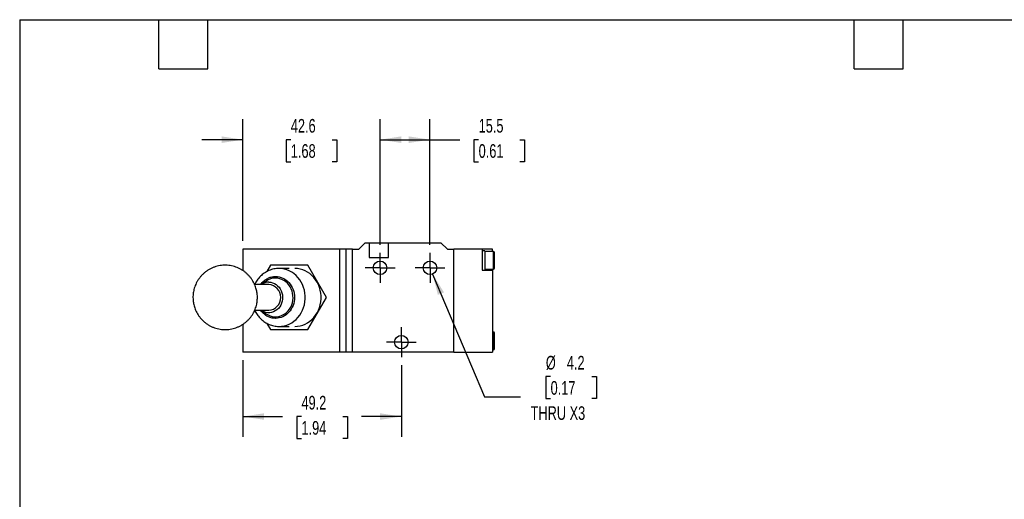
# Model space of a CAD drawing. Header units: millimetres. Extents: x 13 to 546, y 13 to 419.
# Tile 2 of 3: x 13 to 318, y 270 to 419. Entities that reach past the tile are written whole.
import ezdxf

# ---------------------------------------------------------------- set-up
doc = ezdxf.new("R2010")
doc.units = ezdxf.units.MM
doc.header["$LTSCALE"] = 2
doc.linetypes.add('CENTERX2', pattern=[20.32, 12.7, -2.54, 2.54, -2.54])
doc.layers.add('CENTER', color=40, linetype='CENTERX2')
doc.layers.add('DIMENSIONS', color=140, linetype='Continuous', lineweight=25)
doc.layers.add('TEXT', color=140, linetype='Continuous', lineweight=25)
doc.styles.add('SLDTEXTSTYLE0', font='TXT', dxfattribs={"width": 0.7})
doc.dimstyles.new('SLDDIMSTYLE3', dxfattribs={"dimtxt": 4.316016, "dimasz": 6.604, "dimexe": 0, "dimexo": 0.0625, "dimgap": 1.079004, "dimtad": 0, "dimtih": 1, "dimtoh": 1, "dimrnd": 1e-09, "dimzin": 12, "dimdsep": 46, "dimtxsty": 'SLDTEXTSTYLE0', "dimsah": 1, "dimcen": 0.09, "dimadec": 0, "dimazin": 3, "dimtfac": 1, "dimtmove": 0, "dimatfit": 0, "dimfxl": 0, "dimfrac": 2, "dimtolj": 1, "dimtzin": 12, "dimarcsym": 0})
doc.dimstyles.new('SLDDIMSTYLE4', dxfattribs={"dimtxt": 4.316016, "dimasz": 6.604, "dimexe": 0, "dimexo": 0.0625, "dimgap": 1.079004, "dimtad": 0, "dimtih": 1, "dimtoh": 1, "dimrnd": 1e-09, "dimzin": 12, "dimdsep": 46, "dimtxsty": 'SLDTEXTSTYLE0', "dimsah": 1, "dimcen": 0, "dimadec": 0, "dimazin": 3, "dimtfac": 1, "dimtofl": 0, "dimtmove": 0, "dimatfit": 3, "dimfxl": 0, "dimfrac": 2, "dimtolj": 1, "dimtzin": 12, "dimarcsym": 0})
doc.dimstyles.new('SLDDIMSTYLE6', dxfattribs={"dimtxt": 4.316016, "dimasz": 6.604, "dimexe": 0, "dimexo": 0.0625, "dimgap": 1.079004, "dimtad": 0, "dimtih": 1, "dimtoh": 1, "dimrnd": 1e-09, "dimzin": 12, "dimdsep": 46, "dimtxsty": 'SLDTEXTSTYLE0', "dimsah": 1, "dimcen": 0.09, "dimadec": 0, "dimazin": 3, "dimtfac": 1, "dimtofl": 0, "dimtmove": 0, "dimatfit": 3, "dimfxl": 0, "dimfrac": 2, "dimtolj": 1, "dimtzin": 12, "dimarcsym": 0})

# ---------------------------------------------------------------- blocks, each defined once
blk = doc.blocks.new('_D_17')
at = {"layer": 'DIMENSIONS'}
for p, q in [((81.99, 313.29), (81.99, 289.48)), ((131.19, 311.75), (131.19, 289.48)), ((81.99, 295.83), (94.33, 295.83)), ((100.18, 295.83), (98.73, 295.83)), ((98.73, 295.83), (98.73, 288.97)), ((113.01, 295.83), (114.45, 295.83)), ((114.45, 295.83), (114.45, 288.97)), ((131.19, 295.83), (118.85, 295.83)), ((98.73, 288.97), (100.18, 288.97)), ((114.45, 288.97), (113.01, 288.97))]:
    blk.add_line(p, q, dxfattribs=at)
for points in [[(81.99, 295.83), (88.6, 294.81), (88.6, 296.85)], [(131.19, 295.83), (124.59, 296.85), (124.59, 294.81)]]:
    blk.add_solid(points, dxfattribs=at)
at = {"layer": 'DIMENSIONS', "char_height": 4.233, "attachment_point": 1, "style": 'SLDTEXTSTYLE0'}
for s, insert in [('49.2', (100.18, 302.25)), ('1.94', (100.18, 294.43))]:
    blk.add_mtext(s, dxfattribs=dict(at, insert=insert))
blk = doc.blocks.new('_D_18')
at = {"layer": 'DIMENSIONS'}
for p, q in [((81.99, 350.37), (81.99, 388.18)), ((124.59, 349.21), (124.59, 388.18)), ((81.99, 381.83), (69.29, 381.83)), ((96.88, 381.83), (95.43, 381.83)), ((95.43, 381.83), (95.43, 374.97)), ((109.71, 381.83), (111.15, 381.83)), ((111.15, 381.83), (111.15, 374.97)), ((124.59, 381.83), (137.29, 381.83)), ((95.43, 374.97), (96.88, 374.97)), ((111.15, 374.97), (109.71, 374.97))]:
    blk.add_line(p, q, dxfattribs=at)
for points in [[(81.99, 381.83), (75.39, 382.85), (75.39, 380.81)], [(124.59, 381.83), (131.2, 380.81), (131.2, 382.85)]]:
    blk.add_solid(points, dxfattribs=at)
at = {"layer": 'DIMENSIONS', "char_height": 4.233, "attachment_point": 1, "style": 'SLDTEXTSTYLE0'}
for s, insert in [('42.6', (96.88, 388.25)), ('1.68', (96.88, 380.43))]:
    blk.add_mtext(s, dxfattribs=dict(at, insert=insert))
blk = doc.blocks.new('_D_19')
at = {"layer": 'DIMENSIONS'}
for p, q in [((124.59, 349.21), (124.59, 388.18)), ((140.09, 349.21), (140.09, 388.18)), ((124.59, 381.83), (140.09, 381.83)), ((140.09, 381.83), (149.35, 381.83)), ((155.19, 381.83), (153.74, 381.83)), ((153.74, 381.83), (153.74, 374.97)), ((168.02, 381.83), (169.47, 381.83)), ((169.47, 381.83), (169.47, 374.97)), ((153.74, 374.97), (155.19, 374.97)), ((169.47, 374.97), (168.02, 374.97))]:
    blk.add_line(p, q, dxfattribs=at)
for points in [[(124.59, 381.83), (131.2, 380.81), (131.2, 382.85)], [(140.09, 381.83), (133.49, 382.85), (133.49, 380.81)]]:
    blk.add_solid(points, dxfattribs=at)
at = {"layer": 'DIMENSIONS', "char_height": 4.233, "attachment_point": 1, "style": 'SLDTEXTSTYLE0'}
for s, insert in [('15.5', (155.19, 388.25)), ('0.61', (155.19, 380.43))]:
    blk.add_mtext(s, dxfattribs=dict(at, insert=insert))
blk = doc.blocks.new('_D_20')
at = {"layer": 'DIMENSIONS'}
for p, q in [((140.91, 340.1), (157.04, 301.98)), ((177.53, 308.25), (176.08, 308.25)), ((176.08, 308.25), (176.08, 301.39)), ((190.35, 308.25), (191.8, 308.25)), ((191.8, 308.25), (191.8, 301.39)), ((157.04, 301.98), (168.16, 301.98)), ((176.08, 301.39), (177.53, 301.39)), ((191.8, 301.39), (190.35, 301.39))]:
    blk.add_line(p, q, dxfattribs=at)
blk.add_solid([(140.91, 340.1), (142.55, 333.62), (144.42, 334.41)], dxfattribs=at)
at = {"layer": 'DIMENSIONS', "char_height": 4.233, "attachment_point": 1, "style": 'SLDTEXTSTYLE0'}
for s, insert in [('%%c', (176.06, 314.67)), ('4.2', (182.58, 314.67)), ('0.17', (177.53, 306.84)), ('THRU X3', (171.33, 299.02))]:
    blk.add_mtext(s, dxfattribs=dict(at, insert=insert))
blk = doc.blocks.new('SW_CENTERMARKSYMBOL_11')
at = {"layer": 'CENTER', "color": 0}
for p, q in [((0, 2.54), (0, 4.64)), ((-2.54, 0), (-4.64, 0)), ((0, 0), (-2.54, 0)), ((0, 0), (0, 2.54)), ((0, 0), (0, -2.54)), ((0, 0), (2.54, 0)), ((2.54, 0), (4.64, 0)), ((0, -2.54), (0, -4.64))]:
    blk.add_line(p, q, dxfattribs=at)
blk = doc.blocks.new('SW_CENTERMARKSYMBOL_12')
at = {"layer": 'CENTER', "color": 0}
for p, q in [((0, 2.54), (0, 4.64)), ((-2.54, 0), (-4.64, 0)), ((0, 0), (-2.54, 0)), ((0, 0), (0, 2.54)), ((0, 0), (0, -2.54)), ((0, 0), (2.54, 0)), ((2.54, 0), (4.64, 0)), ((0, -2.54), (0, -4.64))]:
    blk.add_line(p, q, dxfattribs=at)
blk = doc.blocks.new('SW_CENTERMARKSYMBOL_13')
at = {"layer": 'CENTER', "color": 0}
for p, q in [((0, 2.54), (0, 4.64)), ((-2.54, 0), (-4.64, 0)), ((0, 0), (-2.54, 0)), ((0, 0), (0, 2.54)), ((0, 0), (0, -2.54)), ((0, 0), (2.54, 0)), ((2.54, 0), (4.64, 0)), ((0, -2.54), (0, -4.64))]:
    blk.add_line(p, q, dxfattribs=at)

msp = doc.modelspace()

# ---------------------------------------------------------------- linework, layer by layer
for p, q in [((117.992623, 347.829912), (119.992623, 349.829912)), ((119.992623, 349.829912), (121.242623, 349.829912)), ((121.242623, 349.829912), (121.242623, 345.229912)), ((121.242623, 349.829912), (127.242623, 349.829912)), ((127.242623, 345.229912), (127.242623, 349.829912)), ((127.242623, 349.829912), (143.492623, 349.829912)), ((143.492623, 349.829912), (145.492623, 347.829912)), ((81.992623, 347.829912), (81.992623, 341.177128)), ((111.992623, 347.829912), (81.992623, 347.829912)), ((111.992623, 347.829912), (111.992623, 315.829912)), ((113.992623, 347.829912), (111.992623, 347.829912)), ((113.992623, 347.829912), (113.992623, 315.829912)), ((115.992623, 347.829912), (113.992623, 347.829912)), ((115.992623, 315.829912), (115.992623, 347.829912)), ((115.992623, 347.829912), (117.992623, 347.829912)), ((145.492623, 347.829912), (147.492623, 347.829912)), ((147.492623, 315.829912), (147.492623, 347.829912)), ((156.292623, 347.829912), (147.492623, 347.829912)), ((156.292623, 347.829912), (156.292623, 341.329912)), ((159.492623, 347.829912), (156.292623, 347.829912)), ((157.092623, 347.329912), (156.292623, 347.329912)), ((157.092623, 347.329912), (157.092623, 341.329912)), ((159.792623, 347.079912), (157.092623, 347.079912)), ((159.492623, 347.079912), (159.492623, 347.829912)), ((159.792623, 344.329912), (159.792623, 347.079912)), ((90.58912, 342.829912), (89.467496, 340.887202)), ((102.136125, 342.829912), (90.58912, 342.829912)), ((107.909628, 332.829912), (102.136125, 342.829912)), ((121.242623, 345.229912), (127.242623, 345.229912)), ((159.792623, 341.579912), (159.792623, 344.329912)), ((96.362623, 341.829912), (93.192986, 341.829912)), ((156.292623, 341.329912), (159.492623, 341.329912)), ((157.092623, 341.579912), (159.792623, 341.579912)), ((159.492623, 341.329912), (159.492623, 341.579912)), ((159.492623, 341.329912), (159.492623, 315.829912)), ((90.023349, 336.829912), (85.664292, 336.829912)), ((89.228902, 337.900218), (87.719919, 336.846743)), ((102.136125, 322.829912), (107.909628, 332.829912)), ((85.662426, 328.829912), (90.023349, 328.829912)), ((87.719919, 328.81308), (89.228902, 327.759605)), ((81.992623, 324.48488), (81.992623, 315.829912)), ((89.472332, 324.764246), (90.58912, 322.829912)), ((90.58912, 322.829912), (102.136125, 322.829912)), ((93.192986, 323.829912), (96.362623, 323.829912)), ((159.792623, 322.079912), (159.492623, 322.079912)), ((159.792623, 319.329912), (159.792623, 322.079912)), ((159.792623, 316.579912), (159.792623, 319.329912)), ((111.992623, 315.829912), (81.992623, 315.829912)), ((113.992623, 315.829912), (111.992623, 315.829912)), ((115.992623, 315.829912), (113.992623, 315.829912)), ((147.492623, 315.829912), (115.992623, 315.829912)), ((147.492623, 315.829912), (159.492623, 315.829912)), ((159.492623, 316.579912), (159.792623, 316.579912))]:
    msp.add_line(p, q)
at = {"flags": 128}
for points in [[(92.106527, 323.910105), (92.367779, 323.876088), (93.192986, 323.829912), (94.018193, 323.876088), (94.834932, 324.014142), (95.634822, 324.242658), (96.409656, 324.559291), (97.151482, 324.960792), (97.852689, 325.443041), (98.506081, 326.001088), (99.104954, 326.629209), (99.643162, 327.320958), (100.115182, 328.069235), (100.516171, 328.866364), (100.842014, 329.704164), (101.089368, 330.574039), (101.255695, 331.467062), (101.339287, 332.374069), (101.339287, 333.285754), (101.255695, 334.192762), (101.089368, 335.085784), (100.842014, 335.955659), (100.516171, 336.793459), (100.115182, 337.590588), (99.643162, 338.338865), (99.104954, 339.030614), (98.506081, 339.658735), (97.852689, 340.216782), (97.151482, 340.699031), (96.409656, 341.100532), (95.634822, 341.417165), (94.834932, 341.645681), (94.018193, 341.783735), (93.192986, 341.829912), (93.192986, 341.829912)], [(98.13762, 323.829912), (98.962826, 323.876088), (99.779565, 324.014142), (100.579456, 324.242658), (101.35429, 324.559291), (102.096116, 324.960792), (102.797323, 325.443041), (103.450715, 326.001088), (104.049588, 326.629209), (104.587795, 327.320958), (105.059816, 328.069235), (105.460805, 328.866364), (105.786648, 329.704164), (106.034002, 330.574039), (106.200328, 331.467062), (106.28392, 332.374069), (106.28392, 333.285754), (106.200328, 334.192762), (106.034002, 335.085784), (105.786648, 335.955659), (105.460805, 336.793459), (105.059816, 337.590588), (104.587795, 338.338865), (104.049588, 339.030614), (103.450715, 339.658735), (102.797323, 340.216782), (102.096116, 340.699031), (101.35429, 341.100532), (100.579456, 341.417165), (99.779565, 341.645681), (98.962826, 341.783735), (98.13762, 341.829912), (98.13762, 341.829912)], [(90.023349, 337.583271), (90.622908, 337.537012), (91.210797, 337.399134), (91.775573, 337.172322), (92.306245, 336.860989), (92.792483, 336.471197), (93.224822, 336.01053), (93.594849, 335.487957), (93.89536, 334.913647), (94.120507, 334.298781), (94.265908, 333.655324), (94.328732, 332.995801), (94.307756, 332.33305), (94.20339, 331.67997), (94.017664, 331.049272), (93.754193, 330.453232), (93.418105, 329.903451), (93.015942, 329.41063), (92.555532, 328.984362), (92.045836, 328.632944), (91.496774, 328.363214), (90.919034, 328.180424), (90.32386, 328.08813), (89.722837, 328.08813), (89.127664, 328.180424), (88.549924, 328.363214), (88.000862, 328.632944), (87.719919, 328.81308)], [(89.228902, 327.759605), (89.273783, 327.728609), (89.863636, 327.37912), (90.487942, 327.11226), (91.137238, 326.932073), (91.801681, 326.841292), (92.471199, 326.841292), (93.135642, 326.932073), (93.784938, 327.11226), (94.409244, 327.37912), (94.999098, 327.728609), (95.545556, 328.155428), (96.040335, 328.653108), (96.475936, 329.214104), (96.845754, 329.829912), (97.144183, 330.491196), (97.366701, 331.187934), (97.509933, 331.909562), (97.571708, 332.645141), (97.55109, 333.383522), (97.448392, 334.11351), (97.265169, 334.82404), (97.004201, 335.504342), (96.669442, 336.144101), (96.265968, 336.733621), (95.799894, 337.263965), (95.278286, 337.727093), (94.70905, 338.115985), (94.100817, 338.424745), (93.462806, 338.648693), (92.804688, 338.784435), (92.13644, 338.829912), (92.13644, 338.829912)]]:
    msp.add_lwpolyline(points, dxfattribs=at)
for centre in [(124.592623, 342.029912), (140.092623, 342.029912), (131.192623, 318.929912)]:
    msp.add_circle(centre, 2.1)
for centre, radius, start, end in [((159.792623, 346.779912), 0.3, 0, 90), ((159.792623, 341.879912), 0.3, 270, 0), ((90.043141, 333.551218), 4.032103, 90.28125016, 125.1823997), ((92.161281, 333.740837), 5.089135, 90.27966948, 125.18398037), ((89.73289, 332.829912), 4.010532, 274.15322457, 85.84677543), ((159.792623, 321.779912), 0.3, 0, 90), ((159.792623, 316.879912), 0.3, 270, 0)]:
    msp.add_arc(centre, radius, start, end)
for points in [[(160.092623, 344.329912), (160.092623, 345.682103), (160.092623, 346.779912), (160.092623, 346.779912)], [(160.092623, 319.329912), (160.092623, 320.682103), (160.092623, 321.779912), (160.092623, 321.779912)]]:
    msp.add_open_spline(points, degree=3)
for points, knots in [([(86.499564, 332.829912), (86.492153, 333.130632), (86.48162, 333.558049), (86.410184, 334.193433), (86.320951, 334.749895), (86.168249, 335.414779), (85.95544, 336.112868), (85.673775, 336.835485), (85.321022, 337.563646), (84.896807, 338.281915), (84.402923, 338.976749), (83.842649, 339.636681), (83.220333, 340.2521), (82.541081, 340.814967), (81.810562, 341.318544), (81.03489, 341.757193), (80.220535, 342.126225), (79.374262, 342.421805), (78.503065, 342.640892), (77.614117, 342.781194), (76.714708, 342.841145), (75.81219, 342.819876), (74.913917, 342.717197), (74.027186, 342.533567), (73.159174, 342.270059), (72.316881, 341.928316), (71.507065, 341.510481), (70.736182, 341.019097), (70.010328, 340.456959), (69.335166, 339.82686), (68.715871, 339.131166), (68.178136, 338.399636), (67.722096, 337.646239), (67.346203, 336.886293), (67.039093, 336.105767), (66.806492, 335.330503), (66.65826, 334.643796), (66.568249, 334.037604), (66.511494, 333.458942), (66.50377, 333.051675), (66.499564, 332.829912)], [0, 0, 0, 0, 0.0287125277, 0.0408095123, 0.061046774, 0.0825148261, 0.1059219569, 0.1306973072, 0.1565235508, 0.1831246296, 0.2102876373, 0.2378548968, 0.2657134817, 0.293784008, 0.3220110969, 0.3503561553, 0.3787922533, 0.4073006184, 0.4358682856, 0.4644865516, 0.4931499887, 0.5218558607, 0.5506038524, 0.579396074, 0.6082373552, 0.6371358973, 0.6661044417, 0.6951622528, 0.7243384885, 0.7536780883, 0.7832525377, 0.8131808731, 0.8402729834, 0.8672761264, 0.8940697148, 0.9202986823, 0.9445066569, 0.9611047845, 0.9788208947, 1, 1, 1, 1]), ([(160.092623, 341.879912), (160.092623, 341.879912), (160.092623, 342.138049), (160.092623, 343.056951), (160.092623, 343.680149), (160.092623, 344.329912)], [0, 0, 0, 0, 0.5, 0.5, 1, 1, 1, 1]), ([(93.256413, 341.828486), (93.248448, 341.828939), (92.974828, 341.844485), (92.430647, 341.800607), (91.630068, 341.688626), (90.834365, 341.482285), (90.05141, 341.192557), (89.317708, 340.829543), (88.640446, 340.406841), (88.024218, 339.937772), (87.450357, 339.411837), (86.924352, 338.833573), (86.448291, 338.209764), (86.035103, 337.542849), (85.776688, 337.075596), (85.67342, 336.825206), (85.670095, 336.817143)], [0, 0, 0, 0, 0.0025266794, 0.086803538, 0.1720603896, 0.2584037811, 0.345967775, 0.4349049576, 0.51523149, 0.5956818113, 0.6762150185, 0.7567730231, 0.8372633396, 0.9175381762, 0.9973444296, 1, 1, 1, 1]), ([(87.531945, 336.829912), (87.671788, 337.035179), (87.933638, 337.419534), (88.417325, 337.882309), (88.903067, 338.277533), (89.422012, 338.611469), (90.12989, 338.96574), (91.037135, 339.265676), (91.777178, 339.308919), (92.13644, 339.329912)], [0, 0, 0, 0, 0.1308890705, 0.2450839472, 0.3593704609, 0.4711861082, 0.5830914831, 0.7976073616, 1, 1, 1, 1]), ([(92.13644, 339.329912), (93.698786, 339.329912), (95.197261, 338.645058), (97.406752, 336.207154), (98.027441, 334.55377), (98.027441, 331.106053), (97.406752, 329.452669), (95.197261, 327.014765), (93.698786, 326.329912), (92.13644, 326.329912)], [0, 0, 0, 0, 0.25, 0.25, 0.5, 0.5, 0.75, 0.75, 1, 1, 1, 1]), ([(66.499564, 332.829912), (66.506976, 332.529191), (66.517509, 332.101774), (66.588945, 331.46639), (66.678178, 330.909928), (66.83088, 330.245044), (67.043689, 329.546955), (67.325354, 328.824338), (67.678107, 328.096177), (68.102322, 327.377908), (68.596206, 326.683074), (69.15648, 326.023142), (69.778796, 325.407723), (70.458048, 324.844856), (71.188567, 324.341279), (71.964239, 323.90263), (72.778594, 323.533598), (73.624867, 323.238018), (74.496064, 323.018931), (75.385012, 322.878629), (76.284421, 322.818678), (77.186939, 322.839947), (78.085212, 322.942626), (78.971943, 323.126256), (79.839955, 323.389764), (80.682248, 323.731507), (81.492064, 324.149342), (82.262947, 324.640726), (82.988801, 325.202864), (83.663963, 325.832963), (84.283258, 326.528657), (84.820993, 327.260187), (85.277033, 328.013584), (85.652926, 328.77353), (85.960036, 329.554056), (86.192637, 330.32932), (86.340869, 331.016027), (86.43088, 331.622219), (86.487635, 332.200881), (86.495359, 332.608148), (86.499564, 332.829912)], [0, 0, 0, 0, 0.0287125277, 0.0408095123, 0.061046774, 0.0825148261, 0.1059219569, 0.1306973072, 0.1565235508, 0.1831246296, 0.2102876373, 0.2378548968, 0.2657134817, 0.293784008, 0.3220110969, 0.3503561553, 0.3787922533, 0.4073006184, 0.4358682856, 0.4644865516, 0.4931499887, 0.5218558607, 0.5506038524, 0.579396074, 0.6082373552, 0.6371358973, 0.6661044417, 0.6951622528, 0.7243384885, 0.7536780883, 0.7832525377, 0.8131808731, 0.8402729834, 0.8672761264, 0.8940697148, 0.9202986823, 0.9445066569, 0.9611047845, 0.9788208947, 1, 1, 1, 1]), ([(85.68228, 328.829912), (85.732265, 328.718896), (85.881815, 328.386751), (86.186802, 327.858539), (86.595704, 327.246997), (87.061988, 326.666038), (87.580062, 326.121606), (88.147951, 325.621166), (88.761913, 325.170966), (89.41798, 324.776921), (90.111611, 324.444172), (90.837814, 324.178134), (91.591268, 323.980815), (92.365927, 323.864719), (92.944673, 323.817565), (93.26179, 323.834568), (93.315949, 323.837471)], [0, 0, 0, 0, 0.0369341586, 0.1105024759, 0.1855204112, 0.2617224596, 0.3389149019, 0.4169578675, 0.495754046, 0.5752416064, 0.6553897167, 0.7361955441, 0.8176819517, 0.899895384, 0.9829036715, 1, 1, 1, 1]), ([(92.13644, 326.329912), (91.777179, 326.350908), (91.037136, 326.39416), (90.130041, 326.693988), (89.42216, 327.048354), (88.728309, 327.494254), (88.104757, 328.064806), (87.660161, 328.582444), (87.520373, 328.796872), (87.498834, 328.829912)], [0, 0, 0, 0, 0.2016264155, 0.4153301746, 0.5267225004, 0.638204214, 0.8655161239, 0.9792786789, 1, 1, 1, 1]), ([(160.092623, 316.879912), (160.092623, 316.879912), (160.092623, 317.138049), (160.092623, 318.056951), (160.092623, 318.680149), (160.092623, 319.329912)], [0, 0, 0, 0, 0.5, 0.5, 1, 1, 1, 1])]:
    msp.add_open_spline(points, degree=3, knots=knots)
at = {"layer": 'TEXT'}
for p, q in [((12.7, 419.1), (546.1, 419.1)), ((12.7, 419.1), (12.7, 12.7)), ((55.88, 403.86), (55.88, 419.1)), ((71.12, 403.86), (71.12, 419.1)), ((271.78, 403.86), (271.78, 419.1)), ((287.02, 403.86), (287.02, 419.1)), ((55.88, 403.86), (71.12, 403.86)), ((271.78, 403.86), (287.02, 403.86))]:
    msp.add_line(p, q, dxfattribs=at)

# ---------------------------------------------------------------- block references
at = {"layer": 'CENTER'}
for name, p in [('SW_CENTERMARKSYMBOL_11', (124.592623, 342.029912)), ('SW_CENTERMARKSYMBOL_12', (140.092623, 342.029912)), ('SW_CENTERMARKSYMBOL_13', (131.192623, 318.929912))]:
    msp.add_blockref(name, p, dxfattribs=at)

# ---------------------------------------------------------------- dimensions: what is measured, and where the dimension line sits
at = {"layer": 'DIMENSIONS'}
for base, p1, p2, dimstyle, picture, middle in [((124.592623, 381.829912), (81.992623, 347.829912), (124.592623, 346.669912), 'SLDDIMSTYLE3', '_D_18', (103.292623, 381.829912)), ((140.092623, 381.829912), (124.592623, 346.669912), (140.092623, 346.669912), 'SLDDIMSTYLE6', '_D_19', (161.606726, 381.829912)), ((131.192623, 295.829912), (81.992623, 315.829912), (131.192623, 314.289912), 'SLDDIMSTYLE6', '_D_17', (106.592623, 295.829912))]:
    dim = msp.add_linear_dim(base=base, p1=p1, p2=p2, dimstyle=dimstyle, dxfattribs=at)
    dim.commit()
    dim.dimension.update_dxf_attribs({"geometry": picture, "text_midpoint": middle, "dimtype": 160})
dim = msp.add_diameter_dim_2p(p1=(139.274162, 343.963851), p2=(140.911084, 340.095972), text='<>\\PTHRU X3', dimstyle='SLDDIMSTYLE4', dxfattribs=at)
dim.commit()
dim.dimension.update_dxf_attribs({"geometry": '_D_20', "text_midpoint": (183.940348, 304.208243), "dimtype": 163})

doc.saveas('drawing.dxf')
